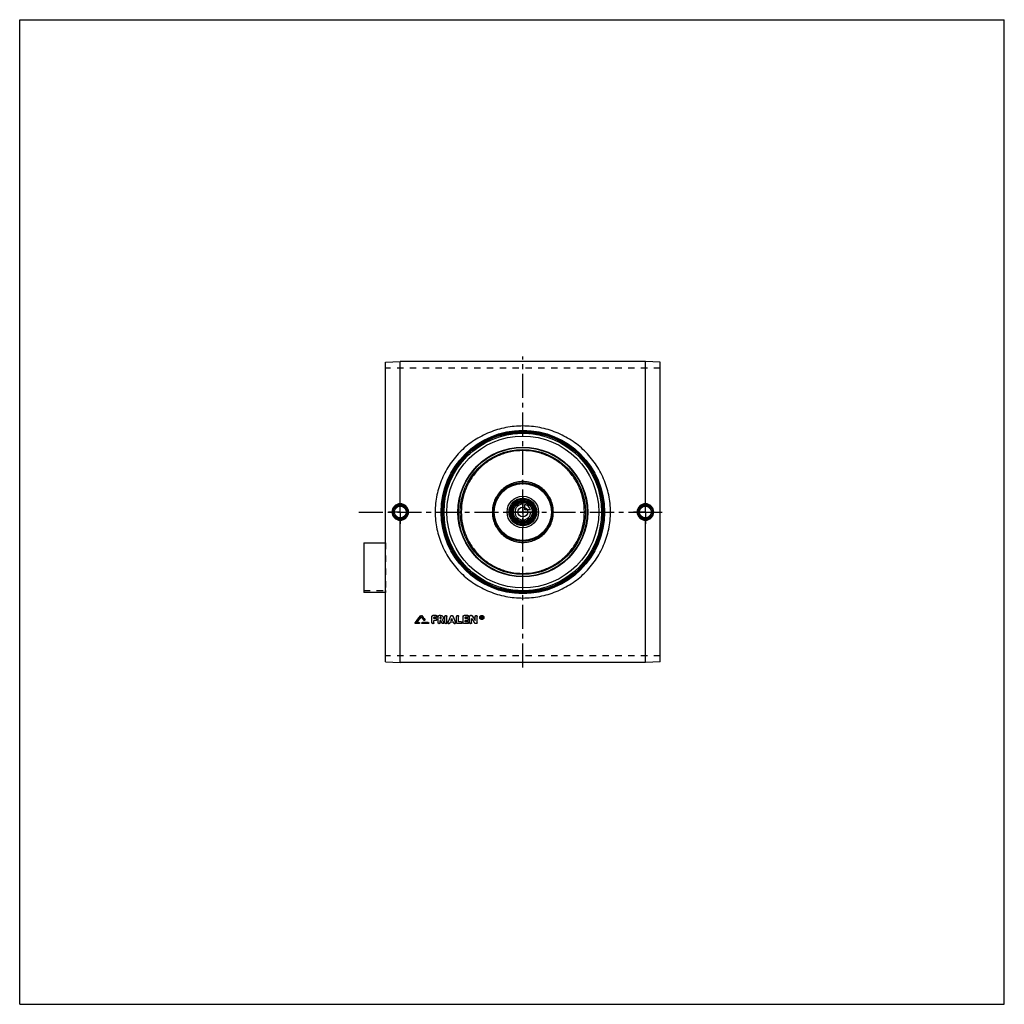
# Model space of a CAD drawing. Header units: millimetres. Extents: x 0 to 1000, y 0 to 1000.
import ezdxf

# ---------------------------------------------------------------- set-up
doc = ezdxf.new("R2010")
doc.units = ezdxf.units.MM
doc.header["$LTSCALE"] = 65.185185
doc.linetypes.add('CENTER', pattern=[0.6, 0.375, -0.075, 0.075, -0.075])
doc.linetypes.add('HIDDEN', pattern=[0.2, 0.1, -0.1])
doc.layers.get('0').update_dxf_attribs({"linetype": 'CONTINUOUS'})
for name, color, linetype in [('ACHSEN_S', 7, 'CONTINUOUS'), ('FASEN', 7, 'CONTINUOUS'), ('KOERPER', 7, 'CONTINUOUS'), ('KONST.EL_MIT_GEO', 7, 'CONTINUOUS'), ('KURVEN', 7, 'CONTINUOUS')]:
    doc.layers.add(name, color=color, linetype=linetype)

msp = doc.modelspace()

# ---------------------------------------------------------------- linework, layer by layer
at = {"color": 7, "linetype": 'Continuous'}
for p, q in [((0, 0), (0, 1000)), ((0, 1000), (1000, 1000)), ((1000, 0), (1000, 1000)), ((0, 0), (1000, 0))]:
    msp.add_line(p, q, dxfattribs=at)
at = {"layer": 'ACHSEN_S', "color": 2, "linetype": 'CENTER'}
for p, q in [((511, 342.1), (511, 657.9)), ((344.5, 500), (655.5, 500))]:
    msp.add_line(p, q, dxfattribs=at)
at = {"layer": 'FASEN', "color": 7, "linetype": 'Continuous'}
for p, q in [((371.5, 652.3), (386.5, 652.9)), ((371.5, 347.7), (371.5, 652.3)), ((635.5, 652.9), (386.5, 652.9)), ((650.5, 652.3), (635.5, 652.9)), ((650.5, 347.7), (650.5, 652.3)), ((371.5, 347.7), (386.5, 347.1)), ((635.5, 347.1), (386.5, 347.1)), ((650.5, 347.7), (635.5, 347.1))]:
    msp.add_line(p, q, dxfattribs=at)
for radius in [80, 77.1]:
    msp.add_circle((511, 500), radius, dxfattribs=at)
at = {"layer": 'KOERPER', "color": 8, "linetype": 'HIDDEN'}
for p, q in [((650.5, 646), (371.5, 646)), ((349.5, 420.4), (371.5, 420.4)), ((371.5, 420.4), (371.5, 418.3)), ((650.5, 354), (371.5, 354))]:
    msp.add_line(p, q, dxfattribs=at)
at = {"layer": 'KOERPER', "color": 2, "linetype": 'CENTER'}
for p, q in [((386.5, 500), (386.5, 512)), ((635.5, 500), (635.5, 512)), ((386.5, 500), (374.5, 500)), ((386.5, 500), (386.5, 488)), ((386.5, 500), (398.5, 500)), ((635.5, 500), (623.5, 500)), ((635.5, 500), (647.5, 500)), ((635.5, 500), (635.5, 488))]:
    msp.add_line(p, q, dxfattribs=at)
at = {"layer": 'KOERPER', "color": 7, "linetype": 'Continuous'}
msp.add_line((371.5, 418.3), (349.5, 418.3), dxfattribs=at)
msp.add_circle((511, 500), 11.7, dxfattribs=at)
at = {"layer": 'KONST.EL_MIT_GEO', "color": 7, "linetype": 'Continuous'}
for p, q in [((386.5, 508.4), (386.5, 652.9)), ((635.5, 508.4), (635.5, 652.9)), ((386.5, 347.1), (386.5, 491.6)), ((635.5, 347.1), (635.5, 491.6)), ((349.5, 468.8), (349.5, 418.3)), ((349.5, 468.8), (371.5, 468.8)), ((407.3, 394.8), (407.3, 394.7)), ((408.2, 394.8), (408.2, 394.7)), ((411.4, 390.8), (411.4, 390.6)), ((418.7, 387.5), (418.7, 394)), ((423, 395), (419.7, 395)), ((419.7, 395), (419.7, 394.9)), ((423, 394.9), (419.7, 394.9)), ((423, 393), (420.7, 393)), ((420.7, 391.7), (420.7, 393)), ((422.7, 391.8), (420.7, 391.8)), ((422.7, 391.7), (420.7, 391.7)), ((422.7, 391.8), (422.7, 391.7)), ((423, 395), (423, 394.9)), ((425, 387.5), (425, 394)), ((427.5, 395), (426, 395)), ((426, 395), (426, 394.9)), ((427.5, 394.9), (426, 394.9)), ((427.5, 393), (427, 393)), ((427, 391.7), (427, 393)), ((427.5, 391.8), (427, 391.8)), ((427.5, 391.7), (427, 391.7)), ((427.5, 395), (427.5, 394.9)), ((427.5, 391.8), (427.5, 391.7)), ((431.9, 387.5), (431.9, 394)), ((433.9, 387.5), (433.9, 394)), ((437.9, 394.4), (437.9, 394.3)), ((439.8, 394.4), (439.8, 394.3)), ((443.8, 387.5), (443.8, 394)), ((445.8, 388.5), (445.8, 394)), ((450.4, 387.5), (450.4, 394)), ((455.1, 395), (451.4, 395)), ((451.4, 395), (451.4, 394.9)), ((455.1, 394.9), (451.4, 394.9)), ((455.1, 393), (452.4, 393)), ((452.4, 391.7), (452.4, 393)), ((454.7, 391.8), (452.4, 391.8)), ((454.7, 391.7), (452.4, 391.7)), ((454.7, 391.8), (454.7, 391.7)), ((455.1, 395), (455.1, 394.9)), ((457, 387.5), (457, 394)), ((458.7, 395), (458, 395)), ((458, 395), (458, 394.9)), ((458.7, 394.9), (458, 394.9)), ((458.7, 395), (458.7, 394.9)), ((459, 387.5), (459, 391.7)), ((459.5, 394.5), (459.5, 394.4)), ((462.6, 389.8), (462.6, 394)), ((464.6, 387.5), (464.6, 394)), ((469.3, 394), (468.9, 394)), ((468.9, 391.8), (468.9, 394)), ((469.3, 393.9), (468.9, 393.9)), ((469.2, 391.8), (468.9, 391.8)), ((469.3, 393.6), (469.2, 393.6)), ((469.2, 393), (469.2, 393.6)), ((469.3, 393.1), (469.2, 393.1)), ((469.3, 393), (469.2, 393)), ((469.3, 392.7), (469.2, 392.7)), ((469.2, 391.8), (469.2, 392.7)), ((469.3, 394), (469.3, 393.9)), ((469.3, 393.1), (469.3, 393)), ((469.5, 393.2), (469.5, 393.4)), ((469.8, 391.8), (469.5, 391.8)), ((469.8, 393.2), (469.8, 393.4)), ((469.8, 391.9), (469.8, 391.8)), ((401.6, 387.6), (401.6, 387.5)), ((405.5, 386.6), (402.1, 386.6)), ((405.5, 387.7), (403.2, 387.7)), ((405.5, 387.8), (403.3, 387.8)), ((405.5, 387.8), (405.5, 387.7)), ((414.8, 387.8), (409, 387.8)), ((409, 387.8), (409, 387.7)), ((414.8, 387.7), (409, 387.7)), ((414.8, 386.6), (409, 386.6)), ((414.8, 387.8), (414.8, 387.7)), ((422.7, 389.8), (420.7, 389.8)), ((420.7, 387.5), (420.7, 389.8)), ((427.7, 389.8), (427, 389.8)), ((427, 387.5), (427, 389.8)), ((430.8, 388), (430.8, 387.9)), ((434.9, 388), (434.9, 387.9)), ((440.6, 388), (437.1, 388)), ((439.7, 389.8), (438, 389.8)), ((439.6, 389.9), (438.1, 389.9)), ((442.8, 388), (442.8, 387.9)), ((448.5, 386.6), (444.8, 386.6)), ((448.5, 388.6), (445.8, 388.6)), ((448.5, 388.5), (445.8, 388.5)), ((448.5, 388.6), (448.5, 388.5)), ((455.1, 386.6), (451.4, 386.6)), ((454.7, 389.8), (452.4, 389.8)), ((452.4, 388.5), (452.4, 389.8)), ((455.1, 388.6), (452.4, 388.6)), ((455.1, 388.5), (452.4, 388.5)), ((455.1, 388.6), (455.1, 388.5)), ((463.6, 386.6), (463, 386.6))]:
    msp.add_line(p, q, dxfattribs=at)
at = {"layer": 'KONST.EL_MIT_GEO', "color": 8, "linetype": 'HIDDEN'}
for p, q in [((371.5, 468.8), (371.5, 420.4)), ((407.8, 393.5), (407.8, 393.4)), ((410.5, 390.1), (410.5, 390)), ((411.5, 390.3), (411.5, 390.4)), ((418.7, 394.1), (418.7, 394)), ((423, 393.1), (420.7, 393.1)), ((420.7, 393.1), (420.7, 393)), ((423, 393.1), (423, 393)), ((423.7, 390.8), (423.7, 390.9)), ((424, 394), (424, 394.1)), ((425, 394.1), (425, 394)), ((427.5, 393.1), (427, 393.1)), ((427, 393.1), (427, 393)), ((427.5, 393.1), (427.5, 393)), ((428.2, 392.4), (428.2, 392.5)), ((429.5, 390.7), (429.5, 390.6)), ((429.5, 390.6), (429.5, 390.7)), ((429.5, 390.6), (429.5, 390.6)), ((430.2, 392.4), (430.2, 392.5)), ((431.9, 394.1), (431.9, 394)), ((433.9, 394.1), (433.9, 394)), ((438.9, 391.7), (438.9, 391.6)), ((443.8, 394.1), (443.8, 394)), ((445.8, 394.1), (445.8, 394)), ((450.4, 394.1), (450.4, 394)), ((455.1, 393.1), (452.4, 393.1)), ((452.4, 393.1), (452.4, 393)), ((455.1, 393.1), (455.1, 393)), ((455.7, 390.8), (455.7, 390.9)), ((456.1, 394), (456.1, 394.1)), ((457, 394.1), (457, 394)), ((459, 391.8), (459, 391.7)), ((462.6, 394.1), (462.6, 394)), ((464.6, 394.1), (464.6, 394)), ((467.2, 393), (467.2, 392.9)), ((467.7, 393), (467.7, 392.9)), ((469.2, 391.9), (468.9, 391.9)), ((469.3, 393.7), (469.2, 393.7)), ((469.2, 393.7), (469.2, 393.6)), ((469.3, 392.8), (469.2, 392.8)), ((469.2, 392.8), (469.2, 392.7)), ((469.3, 393.7), (469.3, 393.6)), ((469.3, 392.8), (469.3, 392.7)), ((469.5, 393.5), (469.5, 393.4)), ((469.8, 391.9), (469.5, 391.9)), ((469.5, 391.9), (469.5, 391.8)), ((469.6, 392.9), (469.6, 392.8)), ((469.8, 393.5), (469.8, 393.4)), ((471, 393), (471, 392.9)), ((471.5, 393), (471.5, 392.9)), ((401.5, 387.2), (401.5, 387.1)), ((405.5, 386.7), (402.1, 386.7)), ((402.1, 386.7), (402.1, 386.6)), ((403.3, 387.8), (403.2, 387.8)), ((403.2, 387.8), (403.2, 387.7)), ((405.5, 386.7), (405.5, 386.6)), ((406.1, 387.1), (406.1, 387.2)), ((408.4, 387.2), (408.4, 387.1)), ((414.8, 386.7), (409, 386.7)), ((409, 386.7), (409, 386.6)), ((414.8, 386.7), (414.8, 386.6)), ((415.4, 387.1), (415.4, 387.2)), ((422.7, 389.9), (420.7, 389.9)), ((420.7, 389.9), (420.7, 389.8)), ((422.7, 389.9), (422.7, 389.8)), ((427.7, 389.9), (427, 389.9)), ((427, 389.9), (427, 389.8)), ((427.7, 389.9), (427.7, 389.8)), ((429, 387.2), (429, 387.1)), ((430.9, 387.5), (430.9, 387.6)), ((434.9, 387.6), (434.9, 387.5)), ((436.8, 387.3), (437.1, 388.1)), ((436.8, 387.3), (436.8, 387.2)), ((440.6, 388.1), (437.1, 388.1)), ((437.1, 388.1), (437.1, 388)), ((438.1, 389.9), (438, 389.9)), ((438, 389.9), (438, 389.8)), ((439.7, 389.9), (439.6, 389.9)), ((439.7, 389.9), (439.7, 389.8)), ((440.6, 388.1), (440.6, 388)), ((440.9, 387.3), (440.6, 388.1)), ((440.9, 387.3), (440.9, 387.2)), ((442.8, 387.5), (442.8, 387.6)), ((448.5, 386.7), (444.8, 386.7)), ((444.8, 386.7), (444.8, 386.6)), ((448.5, 386.7), (448.5, 386.6)), ((449.4, 387.5), (449.4, 387.6)), ((455.1, 386.7), (451.4, 386.7)), ((451.4, 386.7), (451.4, 386.6)), ((454.7, 389.9), (452.4, 389.9)), ((452.4, 389.9), (452.4, 389.8)), ((454.7, 389.9), (454.7, 389.8)), ((455.1, 386.7), (455.1, 386.6)), ((456.1, 387.5), (456.1, 387.6)), ((462.1, 387.1), (462.1, 387)), ((463.6, 386.7), (463, 386.7)), ((463, 386.7), (463, 386.6)), ((463.6, 386.7), (463.6, 386.6))]:
    msp.add_line(p, q, dxfattribs=at)
at = {"layer": 'KONST.EL_MIT_GEO', "color": 7, "linetype": 'Continuous'}
for centre, radius in [((511, 500), 83), ((511, 500), 82), ((511, 500), 81.2), ((511, 500), 65.9), ((511, 500), 65.4), ((511, 500), 63.5), ((511, 500), 30), ((511, 500), 29), ((511, 500), 14), ((511, 500), 13), ((511, 500), 11.3), ((511, 500), 10.3), ((386.5, 500), 7.05), ((386.5, 500), 6.05), ((511, 500), 5), ((635.5, 500), 7.05), ((635.5, 500), 6.05)]:
    msp.add_circle(centre, radius, dxfattribs=at)
at = {"layer": 'KONST.EL_MIT_GEO', "color": 8, "linetype": 'HIDDEN'}
msp.add_circle((511, 500), 80, dxfattribs=at)
at = {"layer": 'KONST.EL_MIT_GEO', "color": 7, "linetype": 'Continuous'}
for centre, radius, start, end in [((386.5, 500), 7.42, 90.0225, 180.0235), ((386.5, 500), 7.42, 359.9762, 90.2734), ((635.5, 500), 7.42, 89.7266, 180.0238), ((635.5, 500), 7.42, 359.9765, 89.9775), ((386.5, 500), 7.42, 179.9765, 269.9775), ((386.5, 500), 7.42, 269.7266, 0.0238), ((635.5, 500), 7.42, 179.9762, 270.2734), ((635.5, 500), 7.42, 270.0225, 0.0235), ((-1261, 1702.1), 2119.6, 321.6683, 321.9154), ((-1263, 1702.3), 2121.2, 321.6942, 321.9413), ((-1260.2, 1701.3), 2119.6, 321.7018, 321.8999), ((2081.6, 1705.9), 2127, 218.1004, 218.2183), ((2084.4, 1708.3), 2129.5, 218.085, 218.222), ((2086.3, 1708.5), 2131.2, 218.0591, 218.196), ((-1673.3, 1377.4), 2328.9, 334.8592, 335.0335), ((-1676.5, 1377.9), 2332, 334.8797, 335.0539), ((2551, 1377.4), 2328.9, 204.9665, 205.1408), ((2554.2, 1377.9), 2332, 204.9461, 205.1203), ((2211.7, 1553.2), 2102.6, 213.534, 213.6861), ((2223.6, 1560.8), 2114.7, 213.4692, 213.6208), ((2225.9, 1561.1), 2116.8, 213.4447, 213.5962), ((469.1, 392.9), 1.87, 179.9142, 183.9779), ((469.3, 393.4), 0.265, 269.9827, 275.5639), ((469.3, 393.3), 0.269, 270.1797, 275.8638), ((469.3, 393.4), 0.227, 0.2042, 6.5747), ((469.6, 392.9), 1.87, 356.0356, 0.0957)]:
    msp.add_arc(centre, radius, start, end, dxfattribs=at)
at = {"layer": 'KONST.EL_MIT_GEO', "color": 8, "linetype": 'HIDDEN'}
for centre, radius, start, end in [((-1258.3, 1701.1), 2117.9, 321.6758, 321.874), ((2079.7, 1705.7), 2125.4, 218.1263, 218.2443), ((427.6, 392.5), 0.63, 355.6673, 0.0039), ((427.6, 392.5), 0.625, 354.5622, 355.6621), ((2209.4, 1552.9), 2100.5, 213.5586, 213.7108), ((469.1, 393), 1.93, 176.0077, 180.0125), ((469.2, 393), 1.52, 179.9961, 181.8084), ((469.2, 393), 1.45, 181.8032, 192.9468), ((469.3, 393.3), 0.226, 353.7464, 0.0408), ((469.5, 393), 1.52, 358.2135, 0.0039), ((469.5, 393), 1.45, 346.9814, 358.2232), ((469.6, 393), 1.93, 359.9878, 3.9996)]:
    msp.add_arc(centre, radius, start, end, dxfattribs=at)
for centre, start_param, end_param in [((469.5, 500), -4.38789, -4.38489), ((469.8, 500), -4.38822, -4.38791)]:
    msp.add_ellipse(centre, major_axis=(-67.6, 322), ratio=0.07131, start_param=start_param, end_param=end_param, dxfattribs=at)
at = {"layer": 'KONST.EL_MIT_GEO', "color": 7, "linetype": 'Continuous'}
for centre, major_axis, ratio, start_param, end_param in [((469.5, 500), (-67.6, 322.3), 0.07131, -4.38789, -4.38489), ((469.8, 500), (-67.6, 322), 0.07131, -4.38791, -4.38489), ((469.8, 500), (-67.6, 322.3), 0.07131, -4.38822, -4.38489), ((436.8, 500), (135.4, 321.8), 0.13129, -1.87333, -1.87065), ((440.9, 500), (-135.4, 321.8), 0.13129, -4.41254, -4.40985)]:
    msp.add_ellipse(centre, major_axis=major_axis, ratio=ratio, start_param=start_param, end_param=end_param, dxfattribs=at)
for points, knots in [([(600, 500), (600, 502.9), (599.7, 508.7), (598.4, 517.3), (596.2, 525.7), (592.2, 536.5), (585.2, 549.2), (575.9, 560.3), (567.3, 567.9), (560.3, 572.9), (552.8, 577.3), (542.3, 582.1), (528.4, 586.3), (511, 587.9), (493.6, 586.3), (479.7, 582.1), (469.2, 577.3), (461.7, 572.9), (454.7, 567.9), (446.1, 560.3), (436.8, 549.2), (429.8, 536.5), (425.8, 525.7), (423.6, 517.3), (422.3, 508.7), (422, 502.9), (422, 500)], [0, 0, 0, 0, 0.03141, 0.0628, 0.09415, 0.12544, 0.18779, 0.24999, 0.28112, 0.31227, 0.34346, 0.3747, 0.43727, 0.5, 0.56273, 0.6253, 0.65654, 0.68773, 0.71888, 0.75001, 0.81221, 0.87456, 0.90585, 0.9372, 0.96859, 1, 1, 1, 1]), ([(573.5, 500), (573.5, 504.1), (572.9, 510.2), (570.9, 518.2), (568.1, 525.9), (563.3, 534.9), (556.7, 542.8), (550.7, 548.3), (544.1, 553.1), (535.1, 557.9), (523.3, 561.5), (511, 562.7), (498.7, 561.5), (486.9, 557.9), (477.9, 553.1), (471.3, 548.3), (465.3, 542.8), (458.7, 534.9), (453.9, 525.9), (451.1, 518.2), (449.1, 510.2), (448.5, 504.1), (448.5, 500)], [0, 0, 0, 0, 0.06261, 0.09393, 0.12523, 0.18765, 0.25, 0.28121, 0.31242, 0.37485, 0.43739, 0.5, 0.56261, 0.62515, 0.68758, 0.71879, 0.75, 0.81235, 0.87477, 0.90607, 0.93739, 1, 1, 1, 1]), ([(542, 500), (542, 502), (541.6, 506.1), (539.8, 511.9), (536.9, 517.3), (533, 522), (528.3, 525.9), (522.9, 528.7), (517.1, 530.5), (511, 531.1), (504.9, 530.5), (499.1, 528.7), (493.7, 525.9), (489, 522), (485.1, 517.3), (482.2, 511.9), (480.4, 506.1), (480, 502), (480, 500)], [0, 0, 0, 0, 0.06253, 0.12504, 0.18753, 0.25, 0.31247, 0.37495, 0.43747, 0.5, 0.56253, 0.62505, 0.68753, 0.75, 0.81247, 0.87496, 0.93747, 1, 1, 1, 1]), ([(386.5, 508.4), (385.4, 508.4), (383.2, 507.9), (380.4, 506.1), (378.6, 503.3), (378.1, 501.1), (378.1, 500)], [0, 0, 0, 0, 0.24958, 0.49949, 0.74968, 1, 1, 1, 1]), ([(378.1, 500), (378.1, 498.9), (378.6, 496.7), (380.4, 493.9), (383.2, 492.1), (385.4, 491.6), (386.5, 491.6)], [0, 0, 0, 0, 0.25032, 0.50051, 0.75042, 1, 1, 1, 1]), ([(386.5, 508.4), (386.5, 508.3), (386.5, 508.1), (386.5, 507.9), (386.5, 507.7), (386.5, 507.6), (386.5, 507.5), (386.5, 507.5), (386.5, 507.4), (386.5, 507.4)], [0, 0, 0, 0, 0.37216, 0.54058, 0.68938, 0.81336, 0.9083, 0.97108, 1, 1, 1, 1]), ([(394.9, 500), (394.9, 501.1), (394.5, 503.3), (392.6, 506.1), (389.8, 508), (387.6, 508.4), (386.5, 508.4)], [0, 0, 0, 0, 0.24999, 0.49998, 0.74998, 1, 1, 1, 1]), ([(386.5, 491.6), (387.6, 491.6), (389.8, 492), (392.6, 493.9), (394.5, 496.7), (394.9, 498.9), (394.9, 500)], [0, 0, 0, 0, 0.25002, 0.50002, 0.75001, 1, 1, 1, 1]), ([(422, 500), (422, 497.1), (422.3, 491.3), (423.6, 482.7), (425.8, 474.3), (429.8, 463.5), (436.8, 450.8), (446.1, 439.7), (454.7, 432.1), (461.7, 427.1), (469.2, 422.7), (479.7, 417.9), (493.6, 413.7), (511, 412.1), (528.4, 413.7), (542.3, 417.9), (552.8, 422.7), (560.3, 427.1), (567.3, 432.1), (575.9, 439.7), (585.2, 450.8), (592.2, 463.5), (596.2, 474.3), (598.4, 482.7), (599.7, 491.3), (600, 497.1), (600, 500)], [0, 0, 0, 0, 0.03141, 0.0628, 0.09415, 0.12544, 0.18779, 0.24999, 0.28112, 0.31227, 0.34346, 0.3747, 0.43727, 0.5, 0.56273, 0.6253, 0.65654, 0.68773, 0.71888, 0.75001, 0.81221, 0.87456, 0.90585, 0.9372, 0.96859, 1, 1, 1, 1]), ([(448.5, 500), (448.5, 495.9), (449.1, 489.8), (451.1, 481.8), (453.9, 474.1), (458.7, 465.1), (465.3, 457.2), (471.3, 451.7), (477.9, 446.9), (486.9, 442.1), (498.7, 438.5), (511, 437.3), (523.3, 438.5), (535.1, 442.1), (544.1, 446.9), (550.7, 451.7), (556.7, 457.2), (563.3, 465.1), (568.1, 474.1), (570.9, 481.8), (572.9, 489.8), (573.5, 495.9), (573.5, 500)], [0, 0, 0, 0, 0.06261, 0.09393, 0.12523, 0.18765, 0.25, 0.28121, 0.31242, 0.37485, 0.43739, 0.5, 0.56261, 0.62515, 0.68758, 0.71879, 0.75, 0.81235, 0.87477, 0.90607, 0.93739, 1, 1, 1, 1]), ([(480, 500), (480, 498), (480.4, 493.9), (482.2, 488.1), (485.1, 482.7), (489, 478), (493.7, 474.1), (499.1, 471.3), (504.9, 469.5), (511, 468.9), (517.1, 469.5), (522.9, 471.3), (528.3, 474.1), (533, 478), (536.9, 482.7), (539.8, 488.1), (541.6, 493.9), (542, 498), (542, 500)], [0, 0, 0, 0, 0.06253, 0.12504, 0.18753, 0.25, 0.31247, 0.37495, 0.43747, 0.5, 0.56253, 0.62505, 0.68753, 0.75, 0.81247, 0.87496, 0.93747, 1, 1, 1, 1]), ([(635.5, 508.4), (634.4, 508.4), (632.2, 508), (629.4, 506.1), (627.5, 503.3), (627.1, 501.1), (627.1, 500)], [0, 0, 0, 0, 0.25002, 0.50002, 0.75001, 1, 1, 1, 1]), ([(627.1, 500), (627.1, 498.9), (627.5, 496.7), (629.4, 493.9), (632.2, 492), (634.4, 491.6), (635.5, 491.6)], [0, 0, 0, 0, 0.24999, 0.49998, 0.74998, 1, 1, 1, 1]), ([(635.5, 508.4), (635.5, 508.3), (635.5, 508.1), (635.5, 507.9), (635.5, 507.7), (635.5, 507.6), (635.5, 507.5), (635.5, 507.5), (635.5, 507.4), (635.5, 507.4)], [0, 0, 0, 0, 0.37214, 0.54057, 0.68937, 0.81335, 0.9083, 0.97107, 1, 1, 1, 1]), ([(643.9, 500), (643.9, 501.1), (643.4, 503.3), (641.6, 506.1), (638.8, 507.9), (636.6, 508.4), (635.5, 508.4)], [0, 0, 0, 0, 0.25032, 0.50051, 0.75042, 1, 1, 1, 1]), ([(635.5, 491.6), (636.6, 491.6), (638.8, 492.1), (641.6, 493.9), (643.4, 496.7), (643.9, 498.9), (643.9, 500)], [0, 0, 0, 0, 0.24958, 0.49949, 0.74968, 1, 1, 1, 1]), ([(386.5, 491.6), (386.5, 491.7), (386.5, 491.9), (386.5, 492.1), (386.5, 492.3), (386.5, 492.4), (386.5, 492.5), (386.5, 492.5), (386.5, 492.6), (386.5, 492.6)], [0, 0, 0, 0, 0.37216, 0.54058, 0.68938, 0.81336, 0.90831, 0.97108, 1, 1, 1, 1]), ([(635.5, 491.6), (635.5, 491.7), (635.5, 491.9), (635.5, 492.1), (635.5, 492.3), (635.5, 492.4), (635.5, 492.5), (635.5, 492.5), (635.5, 492.6), (635.5, 492.6)], [0, 0, 0, 0, 0.37214, 0.54057, 0.68936, 0.81335, 0.9083, 0.97107, 1, 1, 1, 1]), ([(407.3, 394.8), (407.3, 394.8), (407.5, 394.9), (407.8, 395), (408, 394.9), (408.2, 394.8), (408.2, 394.8)], [0, 0, 0, 0, 0.24696, 0.49957, 0.75093, 1, 1, 1, 1]), ([(407.3, 394.7), (407.3, 394.7), (407.5, 394.8), (407.8, 394.9), (408, 394.8), (408.2, 394.7), (408.2, 394.7)], [0, 0, 0, 0, 0.24756, 0.50001, 0.75246, 1, 1, 1, 1]), ([(411.5, 390.3), (411.5, 390.2), (411.4, 390), (411.1, 389.8), (410.7, 389.8), (410.5, 389.9), (410.5, 390)], [0, 0, 0, 0, 0.24225, 0.49304, 0.74909, 1, 1, 1, 1]), ([(411.4, 390.8), (411.4, 390.7), (411.5, 390.6), (411.5, 390.5), (411.5, 390.4)], [0, 0, 0, 0, 0.26129, 1, 1, 1, 1]), ([(411.4, 390.6), (411.4, 390.6), (411.5, 390.5), (411.5, 390.4), (411.5, 390.3)], [0, 0, 0, 0, 0.2541, 1, 1, 1, 1]), ([(418.7, 394.1), (418.7, 394.2), (418.8, 394.4), (419, 394.7), (419.3, 394.9), (419.6, 395), (419.7, 395)], [0, 0, 0, 0, 0.24366, 0.49141, 0.74338, 1, 1, 1, 1]), ([(418.7, 394), (418.7, 394.1), (418.8, 394.3), (419, 394.6), (419.3, 394.8), (419.6, 394.9), (419.7, 394.9)], [0, 0, 0, 0, 0.24338, 0.49071, 0.74347, 1, 1, 1, 1]), ([(422.7, 391.8), (422.8, 391.8), (423.1, 391.7), (423.4, 391.5), (423.6, 391.2), (423.7, 391), (423.7, 390.9)], [0, 0, 0, 0, 0.26027, 0.50932, 0.75915, 1, 1, 1, 1]), ([(422.7, 391.7), (422.8, 391.7), (423.1, 391.6), (423.4, 391.4), (423.6, 391.1), (423.7, 390.9), (423.7, 390.8)], [0, 0, 0, 0, 0.25696, 0.5099, 0.75707, 1, 1, 1, 1]), ([(423.7, 390.8), (423.7, 390.6), (423.6, 390.4), (423.4, 390.1), (423.1, 389.9), (422.8, 389.8), (422.7, 389.8)], [0, 0, 0, 0, 0.24294, 0.49002, 0.74295, 1, 1, 1, 1]), ([(423, 395), (423.2, 395), (423.4, 394.9), (423.8, 394.7), (424, 394.4), (424, 394.2), (424, 394.1)], [0, 0, 0, 0, 0.25981, 0.50868, 0.7587, 1, 1, 1, 1]), ([(423, 394.9), (423.2, 394.9), (423.4, 394.8), (423.8, 394.6), (424, 394.3), (424, 394.1), (424, 394)], [0, 0, 0, 0, 0.25653, 0.50929, 0.75664, 1, 1, 1, 1]), ([(424, 394), (424, 393.8), (424, 393.6), (423.8, 393.3), (423.4, 393.1), (423.2, 393), (423, 393)], [0, 0, 0, 0, 0.24337, 0.49063, 0.74338, 1, 1, 1, 1]), ([(425, 394.1), (425, 394.2), (425.1, 394.4), (425.3, 394.7), (425.6, 394.9), (425.9, 395), (426, 395)], [0, 0, 0, 0, 0.24366, 0.49141, 0.74338, 1, 1, 1, 1]), ([(425, 394), (425, 394.1), (425.1, 394.3), (425.3, 394.6), (425.6, 394.8), (425.9, 394.9), (426, 394.9)], [0, 0, 0, 0, 0.24338, 0.49071, 0.74347, 1, 1, 1, 1]), ([(427.5, 395), (427.9, 395), (428.6, 394.9), (429.5, 394.3), (430.1, 393.5), (430.2, 392.8), (430.2, 392.5)], [0, 0, 0, 0, 0.25706, 0.50881, 0.75627, 1, 1, 1, 1]), ([(427.5, 394.9), (427.9, 394.9), (428.6, 394.8), (429.5, 394.2), (430.1, 393.4), (430.2, 392.7), (430.2, 392.4)], [0, 0, 0, 0, 0.25666, 0.50954, 0.75687, 1, 1, 1, 1]), ([(428.2, 392.4), (428.2, 392.4), (428.2, 392.6), (428.1, 392.8), (427.8, 393), (427.6, 393), (427.5, 393)], [0, 0, 0, 0, 0.24314, 0.49037, 0.7432, 1, 1, 1, 1]), ([(427.5, 391.8), (427.7, 391.8), (428.1, 391.9), (428.2, 392.2), (428.2, 392.4)], [0, 0, 0, 0, 0.50916, 1, 1, 1, 1]), ([(427.5, 391.7), (427.7, 391.7), (428, 391.8), (428.2, 392.1), (428.2, 392.3), (428.2, 392.4)], [0, 0, 0, 0, 0.50521, 0.75463, 1, 1, 1, 1]), ([(430.2, 392.4), (430.2, 392), (430.1, 391.4), (429.7, 390.8), (429.5, 390.6)], [0, 0, 0, 0, 0.49615, 1, 1, 1, 1]), ([(431.9, 394.1), (431.9, 394.2), (431.9, 394.4), (432.2, 394.8), (432.9, 395.1), (433.5, 394.8), (433.8, 394.4), (433.9, 394.2), (433.9, 394.1)], [0, 0, 0, 0, 0.1244, 0.24729, 0.49993, 0.75254, 0.87618, 1, 1, 1, 1]), ([(431.9, 394), (431.9, 394.1), (431.9, 394.3), (432.2, 394.7), (432.9, 395), (433.5, 394.7), (433.8, 394.3), (433.9, 394.1), (433.9, 394)], [0, 0, 0, 0, 0.12279, 0.24758, 0.5, 0.75242, 0.87721, 1, 1, 1, 1]), ([(437.9, 394.4), (438, 394.6), (438.3, 394.9), (438.9, 395), (439.4, 394.9), (439.7, 394.6), (439.8, 394.4)], [0, 0, 0, 0, 0.24793, 0.50069, 0.75204, 1, 1, 1, 1]), ([(437.9, 394.3), (438, 394.5), (438.3, 394.8), (438.9, 394.9), (439.4, 394.8), (439.7, 394.5), (439.8, 394.3)], [0, 0, 0, 0, 0.24652, 0.49999, 0.75347, 1, 1, 1, 1]), ([(443.8, 394.1), (443.8, 394.2), (443.9, 394.4), (444.2, 394.8), (444.8, 395.1), (445.5, 394.8), (445.8, 394.4), (445.8, 394.2), (445.8, 394.1)], [0, 0, 0, 0, 0.1244, 0.24729, 0.49993, 0.75254, 0.87618, 1, 1, 1, 1]), ([(443.8, 394), (443.8, 394.1), (443.9, 394.3), (444.2, 394.7), (444.8, 395), (445.5, 394.7), (445.8, 394.3), (445.8, 394.1), (445.8, 394)], [0, 0, 0, 0, 0.12279, 0.24758, 0.5, 0.75242, 0.87721, 1, 1, 1, 1]), ([(450.4, 394.1), (450.4, 394.2), (450.5, 394.4), (450.7, 394.7), (451, 394.9), (451.3, 395), (451.4, 395)], [0, 0, 0, 0, 0.24366, 0.49141, 0.74338, 1, 1, 1, 1]), ([(450.4, 394), (450.4, 394.1), (450.5, 394.3), (450.7, 394.6), (451, 394.8), (451.3, 394.9), (451.4, 394.9)], [0, 0, 0, 0, 0.24338, 0.49071, 0.74347, 1, 1, 1, 1]), ([(454.7, 391.8), (454.9, 391.8), (455.1, 391.7), (455.4, 391.5), (455.7, 391.2), (455.7, 391), (455.7, 390.9)], [0, 0, 0, 0, 0.26027, 0.50932, 0.75915, 1, 1, 1, 1]), ([(454.7, 391.7), (454.9, 391.7), (455.1, 391.6), (455.4, 391.4), (455.7, 391.1), (455.7, 390.9), (455.7, 390.8)], [0, 0, 0, 0, 0.25696, 0.5099, 0.75707, 1, 1, 1, 1]), ([(455.7, 390.8), (455.7, 390.6), (455.7, 390.4), (455.4, 390.1), (455.1, 389.9), (454.9, 389.8), (454.7, 389.8)], [0, 0, 0, 0, 0.24294, 0.49002, 0.74295, 1, 1, 1, 1]), ([(455.1, 395), (455.2, 395), (455.4, 394.9), (455.8, 394.7), (456, 394.4), (456.1, 394.2), (456.1, 394.1)], [0, 0, 0, 0, 0.25981, 0.50868, 0.7587, 1, 1, 1, 1]), ([(455.1, 394.9), (455.2, 394.9), (455.4, 394.8), (455.8, 394.6), (456, 394.3), (456.1, 394.1), (456.1, 394)], [0, 0, 0, 0, 0.25653, 0.50929, 0.75664, 1, 1, 1, 1]), ([(456.1, 394), (456.1, 393.8), (456, 393.6), (455.8, 393.3), (455.4, 393.1), (455.2, 393), (455.1, 393)], [0, 0, 0, 0, 0.24337, 0.49063, 0.74338, 1, 1, 1, 1]), ([(457, 394.1), (457, 394.2), (457.1, 394.4), (457.3, 394.7), (457.6, 394.9), (457.9, 395), (458, 395)], [0, 0, 0, 0, 0.24366, 0.49141, 0.74338, 1, 1, 1, 1]), ([(457, 394), (457, 394.1), (457.1, 394.3), (457.3, 394.6), (457.6, 394.8), (457.9, 394.9), (458, 394.9)], [0, 0, 0, 0, 0.24338, 0.49071, 0.74347, 1, 1, 1, 1]), ([(458.7, 395), (458.9, 395), (459.2, 394.9), (459.4, 394.7), (459.5, 394.5)], [0, 0, 0, 0, 0.50563, 1, 1, 1, 1]), ([(458.7, 394.9), (458.9, 394.9), (459.2, 394.8), (459.4, 394.6), (459.5, 394.4)], [0, 0, 0, 0, 0.50567, 1, 1, 1, 1]), ([(462.6, 394.1), (462.6, 394.2), (462.7, 394.4), (463, 394.8), (463.6, 395.1), (464.3, 394.8), (464.6, 394.4), (464.6, 394.2), (464.6, 394.1)], [0, 0, 0, 0, 0.1244, 0.24729, 0.49993, 0.75254, 0.87618, 1, 1, 1, 1]), ([(462.6, 394), (462.6, 394.1), (462.7, 394.3), (463, 394.7), (463.6, 395), (464.3, 394.7), (464.6, 394.3), (464.6, 394.1), (464.6, 394)], [0, 0, 0, 0, 0.12279, 0.24758, 0.5, 0.75242, 0.87721, 1, 1, 1, 1]), ([(467.2, 393.1), (467.2, 393.3), (467.4, 393.9), (467.9, 394.5), (468.5, 394.9), (469.4, 395), (470.2, 394.9), (470.8, 394.5), (471.3, 393.9), (471.5, 393.3), (471.5, 393.1)], [0, 0, 0, 0, 0.12257, 0.24517, 0.37221, 0.49988, 0.62792, 0.75468, 0.87758, 1, 1, 1, 1]), ([(467.2, 392.9), (467.2, 393.1), (467.3, 393.7), (467.8, 394.3), (468.5, 394.8), (469.4, 394.9), (470.2, 394.8), (470.9, 394.3), (471.4, 393.7), (471.5, 393.1), (471.5, 392.9)], [0, 0, 0, 0, 0.1216, 0.24526, 0.37169, 0.5, 0.62831, 0.75473, 0.8784, 1, 1, 1, 1]), ([(471.5, 392.7), (471.5, 392.5), (471.3, 392), (470.8, 391.3), (470.2, 390.9), (469.4, 390.8), (468.5, 390.9), (467.9, 391.3), (467.4, 392), (467.2, 392.5), (467.2, 392.7)], [0, 0, 0, 0, 0.12164, 0.24533, 0.37173, 0.5, 0.62826, 0.75467, 0.87836, 1, 1, 1, 1]), ([(471, 392.9), (471, 393.1), (470.9, 393.5), (470.5, 394), (470, 394.3), (469.4, 394.5), (468.7, 394.3), (468.2, 394), (467.8, 393.5), (467.7, 393.1), (467.7, 392.9)], [0, 0, 0, 0, 0.1216, 0.24525, 0.37168, 0.50001, 0.62833, 0.75475, 0.8784, 1, 1, 1, 1]), ([(467.7, 392.9), (467.7, 392.7), (467.8, 392.2), (468.2, 391.7), (468.7, 391.4), (469.4, 391.3), (470, 391.4), (470.5, 391.7), (470.9, 392.2), (471, 392.7), (471, 392.9)], [0, 0, 0, 0, 0.12161, 0.24519, 0.3716, 0.50001, 0.62841, 0.75482, 0.87839, 1, 1, 1, 1]), ([(467.7, 392.6), (467.8, 392.5), (467.9, 392.1), (468.4, 391.6), (469.4, 391.3), (470.3, 391.6), (470.8, 392.1), (470.9, 392.5), (471, 392.6)], [0, 0, 0, 0, 0.12381, 0.24701, 0.50037, 0.75333, 0.8766, 1, 1, 1, 1]), ([(469.3, 394), (469.4, 394), (469.6, 394), (469.8, 393.7), (469.8, 393.6), (469.8, 393.5)], [0, 0, 0, 0, 0.5043, 0.75344, 1, 1, 1, 1]), ([(469.3, 393.9), (469.3, 393.9), (469.5, 393.9), (469.7, 393.8), (469.8, 393.6), (469.8, 393.5), (469.8, 393.4)], [0, 0, 0, 0, 0.25663, 0.50942, 0.7567, 1, 1, 1, 1]), ([(469.5, 393.4), (469.5, 393.5), (469.4, 393.6), (469.3, 393.6), (469.3, 393.6)], [0, 0, 0, 0, 0.49056, 1, 1, 1, 1]), ([(469.3, 393), (469.4, 393), (469.5, 393), (469.5, 393.2), (469.5, 393.2)], [0, 0, 0, 0, 0.50977, 1, 1, 1, 1]), ([(469.8, 393.2), (469.8, 393.1), (469.8, 393), (469.7, 392.8), (469.6, 392.8)], [0, 0, 0, 0, 0.49443, 1, 1, 1, 1]), ([(401.5, 387.2), (401.5, 387.3), (401.5, 387.4), (401.6, 387.5), (401.6, 387.6)], [0, 0, 0, 0, 0.24432, 1, 1, 1, 1]), ([(401.5, 387.1), (401.5, 387.2), (401.5, 387.3), (401.6, 387.4), (401.6, 387.5)], [0, 0, 0, 0, 0.74569, 1, 1, 1, 1]), ([(402.1, 386.6), (401.9, 386.6), (401.7, 386.7), (401.5, 386.9), (401.5, 387.1), (401.5, 387.1)], [0, 0, 0, 0, 0.50629, 0.7554, 1, 1, 1, 1]), ([(405.5, 387.8), (405.7, 387.8), (405.9, 387.7), (406.1, 387.5), (406.1, 387.3), (406.1, 387.2)], [0, 0, 0, 0, 0.50468, 0.75764, 1, 1, 1, 1]), ([(405.5, 387.7), (405.6, 387.7), (405.8, 387.7), (406, 387.5), (406.1, 387.4), (406.1, 387.2), (406.1, 387.1)], [0, 0, 0, 0, 0.25752, 0.51063, 0.75759, 1, 1, 1, 1]), ([(406.1, 387.1), (406.1, 387.1), (406.1, 386.9), (405.9, 386.7), (405.7, 386.6), (405.5, 386.6)], [0, 0, 0, 0, 0.24464, 0.49379, 1, 1, 1, 1]), ([(408.4, 387.2), (408.4, 387.3), (408.5, 387.5), (408.6, 387.7), (408.9, 387.8), (409, 387.8)], [0, 0, 0, 0, 0.24392, 0.49496, 1, 1, 1, 1]), ([(408.4, 387.1), (408.4, 387.2), (408.5, 387.4), (408.6, 387.6), (408.9, 387.7), (409, 387.7)], [0, 0, 0, 0, 0.24464, 0.49385, 1, 1, 1, 1]), ([(409, 386.6), (408.9, 386.6), (408.8, 386.6), (408.6, 386.7), (408.5, 386.9), (408.4, 387.1), (408.4, 387.1)], [0, 0, 0, 0, 0.25758, 0.51068, 0.75758, 1, 1, 1, 1]), ([(414.8, 387.8), (414.9, 387.8), (415.2, 387.7), (415.3, 387.5), (415.4, 387.3), (415.4, 387.2)], [0, 0, 0, 0, 0.50468, 0.75764, 1, 1, 1, 1]), ([(414.8, 387.7), (414.9, 387.7), (415, 387.7), (415.2, 387.5), (415.3, 387.4), (415.4, 387.2), (415.4, 387.1)], [0, 0, 0, 0, 0.25752, 0.51063, 0.75759, 1, 1, 1, 1]), ([(415.4, 387.1), (415.4, 387.1), (415.3, 386.9), (415.2, 386.7), (414.9, 386.6), (414.8, 386.6)], [0, 0, 0, 0, 0.24464, 0.49379, 1, 1, 1, 1]), ([(420.7, 387.5), (420.7, 387.4), (420.7, 387.2), (420.4, 386.7), (419.7, 386.5), (419.1, 386.7), (418.8, 387.2), (418.7, 387.4), (418.7, 387.5)], [0, 0, 0, 0, 0.12233, 0.24689, 0.5, 0.75311, 0.87767, 1, 1, 1, 1]), ([(427, 387.5), (427, 387.4), (426.9, 387.2), (426.7, 386.7), (426, 386.5), (425.4, 386.7), (425.1, 387.2), (425, 387.4), (425, 387.5)], [0, 0, 0, 0, 0.12233, 0.24689, 0.5, 0.75311, 0.87767, 1, 1, 1, 1]), ([(430.9, 387.5), (430.9, 387.4), (430.9, 387.2), (430.6, 386.8), (430.1, 386.6), (429.4, 386.6), (429.1, 386.9), (429, 387.1)], [0, 0, 0, 0, 0.12182, 0.24536, 0.49677, 0.75236, 1, 1, 1, 1]), ([(430.8, 388), (430.8, 388), (430.9, 387.9), (430.9, 387.7), (430.9, 387.6)], [0, 0, 0, 0, 0.25512, 1, 1, 1, 1]), ([(433.9, 387.5), (433.9, 387.4), (433.8, 387.2), (433.5, 386.7), (432.9, 386.5), (432.2, 386.7), (431.9, 387.2), (431.9, 387.4), (431.9, 387.5)], [0, 0, 0, 0, 0.12233, 0.24689, 0.5, 0.75311, 0.87767, 1, 1, 1, 1]), ([(436.8, 387.2), (436.7, 387), (436.3, 386.6), (435.6, 386.5), (435.1, 386.8), (434.9, 387.2), (434.9, 387.4), (434.9, 387.5)], [0, 0, 0, 0, 0.24741, 0.503, 0.75453, 0.87814, 1, 1, 1, 1]), ([(442.8, 387.5), (442.8, 387.4), (442.8, 387.2), (442.6, 386.8), (442.1, 386.5), (441.4, 386.6), (441, 387), (440.9, 387.2)], [0, 0, 0, 0, 0.12186, 0.24547, 0.49701, 0.75261, 1, 1, 1, 1]), ([(442.8, 388), (442.8, 388), (442.8, 387.9), (442.8, 387.7), (442.8, 387.6)], [0, 0, 0, 0, 0.25493, 1, 1, 1, 1]), ([(444.8, 386.6), (444.7, 386.6), (444.4, 386.6), (444.1, 386.9), (443.9, 387.2), (443.8, 387.4), (443.8, 387.5)], [0, 0, 0, 0, 0.25752, 0.51064, 0.75752, 1, 1, 1, 1]), ([(448.5, 388.6), (448.6, 388.6), (448.8, 388.5), (449.2, 388.3), (449.4, 388), (449.4, 387.8), (449.4, 387.6)], [0, 0, 0, 0, 0.26073, 0.50997, 0.75962, 1, 1, 1, 1]), ([(448.5, 388.5), (448.6, 388.5), (448.8, 388.4), (449.2, 388.2), (449.4, 387.9), (449.4, 387.7), (449.4, 387.5)], [0, 0, 0, 0, 0.2574, 0.51053, 0.75753, 1, 1, 1, 1]), ([(449.4, 387.5), (449.4, 387.4), (449.4, 387.2), (449.2, 386.9), (448.8, 386.6), (448.6, 386.6), (448.5, 386.6)], [0, 0, 0, 0, 0.24248, 0.48939, 0.7425, 1, 1, 1, 1]), ([(451.4, 386.6), (451.3, 386.6), (451, 386.6), (450.7, 386.9), (450.5, 387.2), (450.4, 387.4), (450.4, 387.5)], [0, 0, 0, 0, 0.25752, 0.51064, 0.75752, 1, 1, 1, 1]), ([(455.1, 388.6), (455.2, 388.6), (455.4, 388.5), (455.8, 388.3), (456, 388), (456.1, 387.8), (456.1, 387.6)], [0, 0, 0, 0, 0.26073, 0.50997, 0.75962, 1, 1, 1, 1]), ([(455.1, 388.5), (455.2, 388.5), (455.4, 388.4), (455.8, 388.2), (456, 387.9), (456.1, 387.7), (456.1, 387.5)], [0, 0, 0, 0, 0.2574, 0.51053, 0.75753, 1, 1, 1, 1]), ([(456.1, 387.5), (456.1, 387.4), (456, 387.2), (455.8, 386.9), (455.4, 386.6), (455.2, 386.6), (455.1, 386.6)], [0, 0, 0, 0, 0.24248, 0.48939, 0.7425, 1, 1, 1, 1]), ([(459, 387.5), (459, 387.4), (459, 387.2), (458.7, 386.7), (458, 386.5), (457.4, 386.7), (457.1, 387.2), (457, 387.4), (457, 387.5)], [0, 0, 0, 0, 0.12233, 0.24689, 0.5, 0.75311, 0.87767, 1, 1, 1, 1]), ([(463, 386.6), (462.8, 386.6), (462.5, 386.7), (462.2, 386.9), (462.1, 387)], [0, 0, 0, 0, 0.50655, 1, 1, 1, 1]), ([(464.6, 387.5), (464.6, 387.4), (464.6, 387.2), (464.3, 386.9), (464, 386.6), (463.7, 386.6), (463.6, 386.6)], [0, 0, 0, 0, 0.24249, 0.48938, 0.7425, 1, 1, 1, 1])]:
    msp.add_open_spline(points, degree=3, knots=knots, dxfattribs=at)
at = {"layer": 'KONST.EL_MIT_GEO', "color": 8, "linetype": 'HIDDEN'}
for points, knots in [([(411.5, 390.4), (411.5, 390.3), (411.4, 390.1), (411.1, 389.9), (410.7, 389.9), (410.5, 390), (410.5, 390.1)], [0, 0, 0, 0, 0.24358, 0.4916, 0.74765, 1, 1, 1, 1]), ([(423.7, 390.9), (423.7, 390.7), (423.6, 390.5), (423.4, 390.2), (423.1, 390), (422.8, 389.9), (422.7, 389.9)], [0, 0, 0, 0, 0.24292, 0.49039, 0.74093, 1, 1, 1, 1]), ([(424, 394.1), (424, 393.9), (424, 393.7), (423.8, 393.4), (423.4, 393.2), (423.2, 393.1), (423, 393.1)], [0, 0, 0, 0, 0.24338, 0.49104, 0.74139, 1, 1, 1, 1]), ([(428.2, 392.5), (428.2, 392.5), (428.2, 392.7), (428.1, 392.9), (427.8, 393.1), (427.6, 393.1), (427.5, 393.1)], [0, 0, 0, 0, 0.24116, 0.49161, 0.74071, 1, 1, 1, 1]), ([(430.2, 392.5), (430.2, 392.1), (430.1, 391.5), (429.7, 390.9), (429.5, 390.7)], [0, 0, 0, 0, 0.49458, 1, 1, 1, 1]), ([(455.7, 390.9), (455.7, 390.7), (455.7, 390.5), (455.4, 390.2), (455.1, 390), (454.9, 389.9), (454.7, 389.9)], [0, 0, 0, 0, 0.24292, 0.49039, 0.74093, 1, 1, 1, 1]), ([(456.1, 394.1), (456.1, 393.9), (456, 393.7), (455.8, 393.4), (455.4, 393.2), (455.2, 393.1), (455.1, 393.1)], [0, 0, 0, 0, 0.24338, 0.49104, 0.74139, 1, 1, 1, 1]), ([(471.5, 393), (471.5, 392.7), (471.4, 392.2), (470.9, 391.5), (470.2, 391), (469.4, 390.9), (468.5, 391), (467.8, 391.5), (467.3, 392.2), (467.2, 392.7), (467.2, 393)], [0, 0, 0, 0, 0.1224, 0.24513, 0.37193, 0.49997, 0.62838, 0.75486, 0.87798, 1, 1, 1, 1]), ([(471, 393), (471, 393.2), (470.9, 393.6), (470.5, 394.1), (470, 394.4), (469.4, 394.6), (468.7, 394.4), (468.2, 394.1), (467.8, 393.6), (467.7, 393.2), (467.7, 393)], [0, 0, 0, 0, 0.12215, 0.24515, 0.37169, 0.50008, 0.62773, 0.75487, 0.87732, 1, 1, 1, 1]), ([(469.5, 393.5), (469.5, 393.6), (469.5, 393.7), (469.3, 393.7), (469.3, 393.7)], [0, 0, 0, 0, 0.48856, 1, 1, 1, 1]), ([(469.8, 393.3), (469.8, 393.2), (469.8, 393.1), (469.7, 392.9), (469.6, 392.9)], [0, 0, 0, 0, 0.49198, 1, 1, 1, 1]), ([(402.1, 386.7), (401.9, 386.7), (401.6, 386.8), (401.5, 387.1), (401.5, 387.2)], [0, 0, 0, 0, 0.51, 1, 1, 1, 1]), ([(406.1, 387.2), (406.1, 387.2), (406.1, 387), (405.9, 386.8), (405.7, 386.7), (405.5, 386.7)], [0, 0, 0, 0, 0.24393, 0.49491, 1, 1, 1, 1]), ([(409, 386.7), (408.9, 386.7), (408.6, 386.8), (408.5, 387), (408.4, 387.2), (408.4, 387.2)], [0, 0, 0, 0, 0.50473, 0.75764, 1, 1, 1, 1]), ([(415.4, 387.2), (415.4, 387.2), (415.3, 387), (415.2, 386.8), (414.9, 386.7), (414.8, 386.7)], [0, 0, 0, 0, 0.24393, 0.49491, 1, 1, 1, 1]), ([(420.7, 387.6), (420.7, 387.5), (420.7, 387.3), (420.4, 386.9), (419.7, 386.6), (419.1, 386.9), (418.8, 387.3), (418.7, 387.5), (418.7, 387.6)], [0, 0, 0, 0, 0.12392, 0.24657, 0.49993, 0.75326, 0.87667, 1, 1, 1, 1]), ([(427, 387.6), (427, 387.5), (426.9, 387.3), (426.7, 386.9), (426, 386.6), (425.4, 386.9), (425.1, 387.3), (425, 387.5), (425, 387.6)], [0, 0, 0, 0, 0.12392, 0.24657, 0.49993, 0.75326, 0.87667, 1, 1, 1, 1]), ([(430.9, 387.6), (430.9, 387.5), (430.9, 387.3), (430.6, 386.9), (430.1, 386.7), (429.5, 386.7), (429.1, 387.1), (429, 387.2)], [0, 0, 0, 0, 0.11983, 0.24476, 0.49507, 0.75131, 1, 1, 1, 1]), ([(433.9, 387.6), (433.9, 387.5), (433.8, 387.3), (433.5, 386.9), (432.9, 386.6), (432.2, 386.9), (431.9, 387.3), (431.9, 387.5), (431.9, 387.6)], [0, 0, 0, 0, 0.12392, 0.24657, 0.49993, 0.75326, 0.87667, 1, 1, 1, 1]), ([(436.8, 387.3), (436.7, 387.1), (436.3, 386.7), (435.6, 386.7), (435.1, 386.9), (434.9, 387.3), (434.9, 387.5), (434.9, 387.6)], [0, 0, 0, 0, 0.2479, 0.50475, 0.75582, 0.87918, 1, 1, 1, 1]), ([(442.8, 387.6), (442.8, 387.5), (442.8, 387.3), (442.6, 386.9), (442.1, 386.7), (441.4, 386.7), (441, 387.1), (440.9, 387.3)], [0, 0, 0, 0, 0.11998, 0.24481, 0.49536, 0.75163, 1, 1, 1, 1]), ([(444.8, 386.7), (444.7, 386.7), (444.4, 386.8), (444.1, 387), (443.9, 387.3), (443.8, 387.5), (443.8, 387.6)], [0, 0, 0, 0, 0.25777, 0.51127, 0.75739, 1, 1, 1, 1]), ([(449.4, 387.6), (449.4, 387.5), (449.4, 387.3), (449.2, 387), (448.8, 386.8), (448.6, 386.7), (448.5, 386.7)], [0, 0, 0, 0, 0.24245, 0.48974, 0.74047, 1, 1, 1, 1]), ([(451.4, 386.7), (451.3, 386.7), (451, 386.8), (450.7, 387), (450.5, 387.3), (450.4, 387.5), (450.4, 387.6)], [0, 0, 0, 0, 0.25777, 0.51127, 0.75739, 1, 1, 1, 1]), ([(456.1, 387.6), (456.1, 387.5), (456, 387.3), (455.8, 387), (455.4, 386.8), (455.2, 386.7), (455.1, 386.7)], [0, 0, 0, 0, 0.24245, 0.48974, 0.74047, 1, 1, 1, 1]), ([(459, 387.6), (459, 387.5), (459, 387.3), (458.7, 386.9), (458, 386.6), (457.4, 386.9), (457.1, 387.3), (457, 387.5), (457, 387.6)], [0, 0, 0, 0, 0.12392, 0.24657, 0.49993, 0.75326, 0.87667, 1, 1, 1, 1]), ([(463, 386.7), (462.8, 386.7), (462.5, 386.8), (462.2, 387), (462.1, 387.1)], [0, 0, 0, 0, 0.50656, 1, 1, 1, 1]), ([(464.6, 387.6), (464.6, 387.5), (464.6, 387.3), (464.3, 387), (464, 386.8), (463.7, 386.7), (463.6, 386.7)], [0, 0, 0, 0, 0.24272, 0.49001, 0.74235, 1, 1, 1, 1])]:
    msp.add_open_spline(points, degree=3, knots=knots, dxfattribs=at)
at = {"layer": 'KONST.EL_MIT_GEO', "color": 7, "linetype": 'Continuous'}
for points in [[(430.8, 388), (430.4, 388.9), (429.9, 389.8), (429.5, 390.6)], [(430.8, 387.9), (430.4, 388.8), (429.9, 389.7), (429.5, 390.6)], [(438, 389.8), (438.3, 390.4), (438.6, 391), (438.9, 391.6)], [(439.7, 389.8), (439.4, 390.4), (439.1, 391), (438.9, 391.6)], [(469.3, 393.1), (469.4, 393.1), (469.4, 393.1), (469.5, 393.2)], [(469.5, 393.2), (469.5, 393.2), (469.5, 393.2), (469.5, 393.3)], [(429, 387.1), (428.6, 388), (428.1, 388.9), (427.7, 389.8)], [(430.8, 387.9), (430.9, 387.8), (430.9, 387.7), (430.9, 387.5)], [(434.9, 387.6), (434.9, 387.8), (434.9, 387.9), (434.9, 388)], [(434.9, 387.5), (434.9, 387.7), (434.9, 387.8), (434.9, 387.9)], [(442.8, 387.9), (442.8, 387.8), (442.8, 387.7), (442.8, 387.5)]]:
    msp.add_open_spline(points, degree=3, dxfattribs=at)
at = {"layer": 'KONST.EL_MIT_GEO', "color": 8, "linetype": 'HIDDEN'}
for points in [[(438, 389.9), (438.3, 390.5), (438.6, 391.1), (438.9, 391.7)], [(439.7, 389.9), (439.4, 390.5), (439.1, 391.1), (438.9, 391.7)], [(429, 387.2), (428.6, 388.1), (428.1, 389), (427.7, 389.9)]]:
    msp.add_open_spline(points, degree=3, dxfattribs=at)
at = {"layer": 'KURVEN', "color": 40, "linetype": 'Continuous'}
for p, q in [((511, 516), (511, 484)), ((527, 500), (495, 500)), ((513.2, 502.2), (513.2, 507.7)), ((518.7, 502.2), (513.2, 502.2))]:
    msp.add_line(p, q, dxfattribs=at)
for radius in [16, 12.8, 9.6]:
    msp.add_circle((511, 500), radius, dxfattribs=at)
for start, end in [(90, 360), (15.962, 74.038)]:
    msp.add_arc((511, 500), 8, start, end, dxfattribs=at)

doc.saveas('drawing.dxf')
